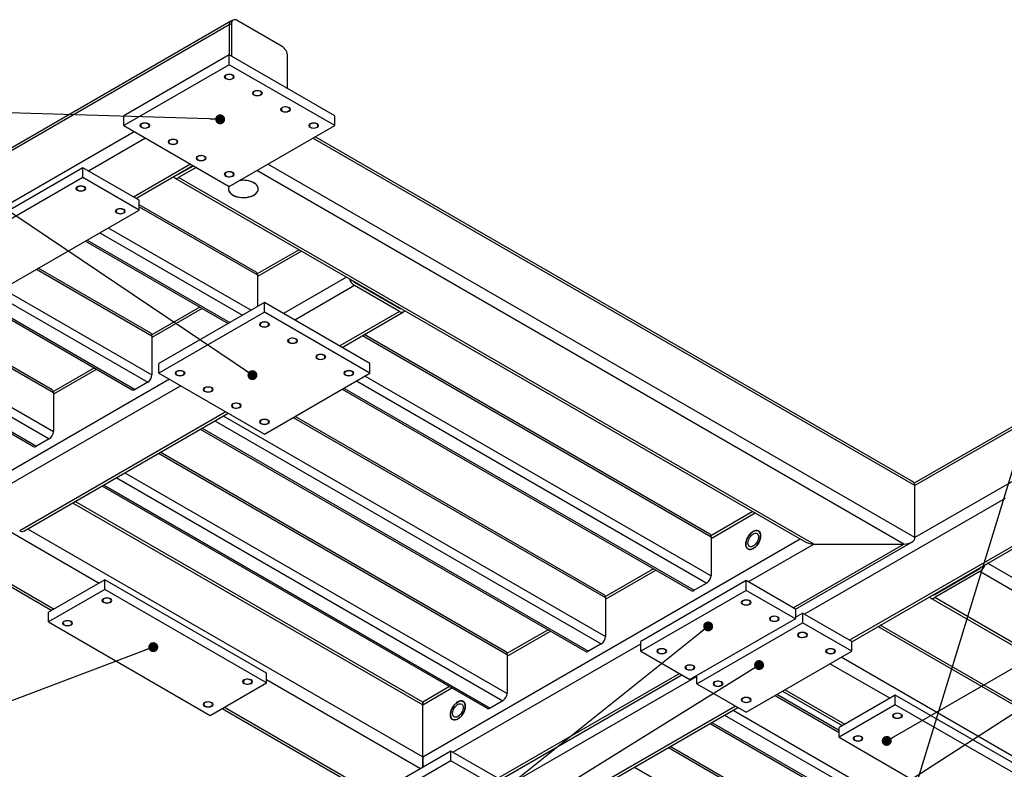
# Model space of a CAD drawing. Header units: millimetres. Extents: x 5 to 589, y 5 to 415.
# Tile 3 of 14: x 55 to 154, y 50 to 125. Entities that reach past the tile are written whole.
import ezdxf

# ---------------------------------------------------------------- set-up
doc = ezdxf.new("R2010")
doc.units = ezdxf.units.MM
doc.layers.add('NOTES', color=6, linetype='Continuous')
doc.layers.add('TRAIT-FINS', color=9, linetype='Continuous')
doc.layers.add('TRAIT-FORT', color=4, linetype='Continuous', lineweight=25)
doc.dimstyles.new('SLDDIMSTYLE5', dxfattribs={"dimtxt": 0.18, "dimasz": 1, "dimexe": 0, "dimexo": 0.0625, "dimgap": 0, "dimtad": 0, "dimtih": 1, "dimtoh": 1, "dimdec": 0, "dimrnd": 1e-09, "dimzin": 0, "dimdsep": 46, "dimtxsty": 'Standard', "dimblk1": 'DOT', "dimblk2": 'DOT', "dimsah": 1, "dimcen": 0.09, "dimadec": 0, "dimazin": 0, "dimtfac": 1, "dimtdec": 0, "dimtofl": 0, "dimtmove": 0, "dimatfit": 3, "dimldrblk": 'DOT', "dimfxl": 1, "dimfrac": 2, "dimtolj": 1, "dimtzin": 0, "dimarcsym": 0})

# ---------------------------------------------------------------- blocks, each defined once
blk = doc.blocks.new('_Dot')
at = {"color": 0, "linetype": 'ByBlock', "lineweight": -2}
blk.add_line((-0.5, 0), (-1, 0), dxfattribs=at)
at = {"color": 0, "linetype": 'ByBlock', "const_width": 0.5}
blk.add_lwpolyline([(-0.25, 0, 1), (0.25, 0, 1)], format="xyb", close=True, dxfattribs=at)

msp = doc.modelspace()

# ---------------------------------------------------------------- linework, layer by layer
at = {"layer": 'TRAIT-FINS', "lineweight": 18, "flags": 128}
for points in [[(75.963, 119.106), (75.855, 119.2), (75.817, 119.31), (75.855, 119.421), (75.963, 119.514), (76.125, 119.577), (76.317, 119.599), (76.508, 119.577), (76.67, 119.514), (76.779, 119.421), (76.817, 119.31), (76.779, 119.2), (76.67, 119.106), (76.508, 119.043), (76.317, 119.021), (76.125, 119.043), (75.963, 119.106)], [(78.792, 117.473), (78.683, 117.567), (78.645, 117.677), (78.683, 117.788), (78.792, 117.881), (78.954, 117.944), (79.145, 117.966), (79.337, 117.944), (79.499, 117.881), (79.607, 117.788), (79.645, 117.677), (79.607, 117.567), (79.499, 117.473), (79.337, 117.411), (79.145, 117.389), (78.954, 117.411), (78.792, 117.473)], [(81.62, 115.84), (81.512, 115.934), (81.474, 116.044), (81.512, 116.155), (81.62, 116.249), (81.782, 116.311), (81.974, 116.333), (82.165, 116.311), (82.327, 116.249), (82.436, 116.155), (82.474, 116.044), (82.436, 115.934), (82.327, 115.84), (82.165, 115.778), (81.974, 115.756), (81.782, 115.778), (81.62, 115.84)], [(67.478, 114.208), (67.37, 114.301), (67.331, 114.412), (67.37, 114.522), (67.478, 114.616), (67.64, 114.678), (67.831, 114.7), (68.023, 114.678), (68.185, 114.616), (68.293, 114.522), (68.331, 114.412), (68.293, 114.301), (68.185, 114.208), (68.023, 114.145), (67.831, 114.123), (67.64, 114.145), (67.478, 114.208)], [(84.448, 114.208), (84.34, 114.301), (84.302, 114.412), (84.34, 114.522), (84.448, 114.616), (84.611, 114.678), (84.802, 114.7), (84.993, 114.678), (85.156, 114.616), (85.264, 114.522), (85.302, 114.412), (85.264, 114.301), (85.156, 114.208), (84.993, 114.145), (84.802, 114.123), (84.611, 114.145), (84.448, 114.208)], [(70.306, 112.575), (70.198, 112.668), (70.16, 112.779), (70.198, 112.889), (70.306, 112.983), (70.469, 113.045), (70.66, 113.067), (70.851, 113.045), (71.013, 112.983), (71.122, 112.889), (71.16, 112.779), (71.122, 112.668), (71.013, 112.575), (70.851, 112.512), (70.66, 112.49), (70.469, 112.512), (70.306, 112.575)], [(73.135, 110.942), (73.026, 111.036), (72.988, 111.146), (73.026, 111.256), (73.135, 111.35), (73.297, 111.413), (73.488, 111.435), (73.68, 111.413), (73.842, 111.35), (73.95, 111.256), (73.988, 111.146), (73.95, 111.036), (73.842, 110.942), (73.68, 110.879), (73.488, 110.857), (73.297, 110.879), (73.135, 110.942)], [(75.963, 109.309), (75.855, 109.403), (75.817, 109.513), (75.855, 109.624), (75.963, 109.717), (76.125, 109.78), (76.317, 109.802), (76.508, 109.78), (76.67, 109.717), (76.779, 109.624), (76.817, 109.513), (76.779, 109.403), (76.67, 109.309), (76.508, 109.247), (76.317, 109.225), (76.125, 109.247), (75.963, 109.309)], [(61.043, 107.88), (60.935, 107.974), (60.897, 108.084), (60.935, 108.195), (61.043, 108.289), (61.205, 108.351), (61.397, 108.373), (61.588, 108.351), (61.75, 108.289), (61.859, 108.195), (61.897, 108.084), (61.859, 107.974), (61.75, 107.88), (61.588, 107.818), (61.397, 107.796), (61.205, 107.818), (61.043, 107.88)], [(65.003, 105.594), (64.895, 105.688), (64.857, 105.799), (64.895, 105.909), (65.003, 106.003), (65.165, 106.065), (65.357, 106.087), (65.548, 106.065), (65.71, 106.003), (65.819, 105.909), (65.857, 105.799), (65.819, 105.688), (65.71, 105.594), (65.548, 105.532), (65.357, 105.51), (65.165, 105.532), (65.003, 105.594)], [(79.499, 94.206), (79.39, 94.299), (79.352, 94.41), (79.39, 94.52), (79.499, 94.614), (79.661, 94.676), (79.852, 94.698), (80.044, 94.676), (80.206, 94.614), (80.314, 94.52), (80.352, 94.41), (80.314, 94.299), (80.206, 94.206), (80.044, 94.143), (79.852, 94.121), (79.661, 94.143), (79.499, 94.206)], [(82.327, 92.573), (82.219, 92.666), (82.181, 92.777), (82.219, 92.887), (82.327, 92.981), (82.489, 93.043), (82.681, 93.065), (82.872, 93.043), (83.034, 92.981), (83.143, 92.887), (83.181, 92.777), (83.143, 92.666), (83.034, 92.573), (82.872, 92.51), (82.681, 92.488), (82.489, 92.51), (82.327, 92.573)], [(85.156, 90.94), (85.047, 91.034), (85.009, 91.144), (85.047, 91.254), (85.156, 91.348), (85.318, 91.411), (85.509, 91.433), (85.7, 91.411), (85.863, 91.348), (85.971, 91.254), (86.009, 91.144), (85.971, 91.034), (85.863, 90.94), (85.7, 90.877), (85.509, 90.855), (85.318, 90.877), (85.156, 90.94)], [(71.013, 89.307), (70.905, 89.401), (70.867, 89.511), (70.905, 89.622), (71.013, 89.715), (71.176, 89.778), (71.367, 89.8), (71.558, 89.778), (71.721, 89.715), (71.829, 89.622), (71.867, 89.511), (71.829, 89.401), (71.721, 89.307), (71.558, 89.245), (71.367, 89.223), (71.176, 89.245), (71.013, 89.307)], [(87.984, 89.307), (87.876, 89.401), (87.838, 89.511), (87.876, 89.622), (87.984, 89.715), (88.146, 89.778), (88.338, 89.8), (88.529, 89.778), (88.691, 89.715), (88.8, 89.622), (88.838, 89.511), (88.8, 89.401), (88.691, 89.307), (88.529, 89.245), (88.338, 89.223), (88.146, 89.245), (87.984, 89.307)], [(73.842, 87.674), (73.733, 87.768), (73.695, 87.878), (73.733, 87.989), (73.842, 88.082), (74.004, 88.145), (74.195, 88.167), (74.387, 88.145), (74.549, 88.082), (74.657, 87.989), (74.695, 87.878), (74.657, 87.768), (74.549, 87.674), (74.387, 87.612), (74.195, 87.59), (74.004, 87.612), (73.842, 87.674)], [(76.67, 86.041), (76.562, 86.135), (76.524, 86.246), (76.562, 86.356), (76.67, 86.45), (76.833, 86.512), (77.024, 86.534), (77.215, 86.512), (77.377, 86.45), (77.486, 86.356), (77.524, 86.246), (77.486, 86.135), (77.377, 86.041), (77.215, 85.979), (77.024, 85.957), (76.833, 85.979), (76.67, 86.041)], [(79.499, 84.409), (79.39, 84.502), (79.352, 84.613), (79.39, 84.723), (79.499, 84.817), (79.661, 84.879), (79.852, 84.901), (80.044, 84.879), (80.206, 84.817), (80.314, 84.723), (80.352, 84.613), (80.314, 84.502), (80.206, 84.409), (80.044, 84.346), (79.852, 84.324), (79.661, 84.346), (79.499, 84.409)], [(63.66, 66.448), (63.551, 66.541), (63.513, 66.652), (63.551, 66.762), (63.66, 66.856), (63.822, 66.918), (64.013, 66.94), (64.204, 66.918), (64.367, 66.856), (64.475, 66.762), (64.513, 66.652), (64.475, 66.541), (64.367, 66.448), (64.204, 66.385), (64.013, 66.363), (63.822, 66.385), (63.66, 66.448)], [(127.936, 66.244), (127.827, 66.337), (127.789, 66.448), (127.827, 66.558), (127.936, 66.652), (128.098, 66.714), (128.289, 66.736), (128.48, 66.714), (128.643, 66.652), (128.751, 66.558), (128.789, 66.448), (128.751, 66.337), (128.643, 66.244), (128.48, 66.181), (128.289, 66.159), (128.098, 66.181), (127.936, 66.244)], [(59.7, 64.162), (59.591, 64.255), (59.553, 64.366), (59.591, 64.476), (59.7, 64.57), (59.862, 64.632), (60.053, 64.654), (60.245, 64.632), (60.407, 64.57), (60.515, 64.476), (60.553, 64.366), (60.515, 64.255), (60.407, 64.162), (60.245, 64.099), (60.053, 64.077), (59.862, 64.099), (59.7, 64.162)], [(130.764, 64.611), (130.656, 64.704), (130.618, 64.815), (130.656, 64.925), (130.764, 65.019), (130.926, 65.082), (131.118, 65.103), (131.309, 65.082), (131.471, 65.019), (131.579, 64.925), (131.618, 64.815), (131.579, 64.704), (131.471, 64.611), (131.309, 64.548), (131.118, 64.526), (130.926, 64.548), (130.764, 64.611)], [(133.592, 62.978), (133.484, 63.072), (133.446, 63.182), (133.484, 63.292), (133.592, 63.386), (133.755, 63.449), (133.946, 63.471), (134.137, 63.449), (134.3, 63.386), (134.408, 63.292), (134.446, 63.182), (134.408, 63.072), (134.3, 62.978), (134.137, 62.915), (133.946, 62.893), (133.755, 62.915), (133.592, 62.978)], [(119.45, 61.345), (119.342, 61.439), (119.304, 61.549), (119.342, 61.66), (119.45, 61.753), (119.612, 61.816), (119.804, 61.838), (119.995, 61.816), (120.157, 61.753), (120.266, 61.66), (120.304, 61.549), (120.266, 61.439), (120.157, 61.345), (119.995, 61.283), (119.804, 61.261), (119.612, 61.283), (119.45, 61.345)], [(136.421, 61.345), (136.312, 61.439), (136.274, 61.549), (136.312, 61.66), (136.421, 61.753), (136.583, 61.816), (136.774, 61.838), (136.966, 61.816), (137.128, 61.753), (137.236, 61.66), (137.274, 61.549), (137.236, 61.439), (137.128, 61.345), (136.966, 61.283), (136.774, 61.261), (136.583, 61.283), (136.421, 61.345)], [(122.279, 59.712), (122.17, 59.806), (122.132, 59.916), (122.17, 60.027), (122.279, 60.12), (122.441, 60.183), (122.632, 60.205), (122.824, 60.183), (122.986, 60.12), (123.094, 60.027), (123.132, 59.916), (123.094, 59.806), (122.986, 59.712), (122.824, 59.65), (122.632, 59.628), (122.441, 59.65), (122.279, 59.712)], [(77.802, 58.284), (77.693, 58.377), (77.655, 58.488), (77.693, 58.598), (77.802, 58.692), (77.964, 58.754), (78.155, 58.776), (78.347, 58.754), (78.509, 58.692), (78.617, 58.598), (78.655, 58.488), (78.617, 58.377), (78.509, 58.284), (78.347, 58.221), (78.155, 58.199), (77.964, 58.221), (77.802, 58.284)], [(125.107, 58.079), (124.999, 58.173), (124.961, 58.284), (124.999, 58.394), (125.107, 58.488), (125.269, 58.55), (125.461, 58.572), (125.652, 58.55), (125.814, 58.488), (125.923, 58.394), (125.961, 58.284), (125.923, 58.173), (125.814, 58.079), (125.652, 58.017), (125.461, 57.995), (125.269, 58.017), (125.107, 58.079)], [(73.842, 55.998), (73.733, 56.091), (73.695, 56.202), (73.733, 56.312), (73.842, 56.406), (74.004, 56.468), (74.195, 56.49), (74.387, 56.468), (74.549, 56.406), (74.657, 56.312), (74.695, 56.202), (74.657, 56.091), (74.549, 55.998), (74.387, 55.935), (74.195, 55.913), (74.004, 55.935), (73.842, 55.998)], [(127.936, 56.447), (127.827, 56.54), (127.789, 56.651), (127.827, 56.761), (127.936, 56.855), (128.098, 56.917), (128.289, 56.939), (128.48, 56.917), (128.643, 56.855), (128.751, 56.761), (128.789, 56.651), (128.751, 56.54), (128.643, 56.447), (128.48, 56.384), (128.289, 56.362), (128.098, 56.384), (127.936, 56.447)], [(143.138, 54.855), (143.03, 54.948), (142.992, 55.059), (143.03, 55.169), (143.138, 55.263), (143.301, 55.325), (143.492, 55.347), (143.683, 55.325), (143.845, 55.263), (143.954, 55.169), (143.992, 55.059), (143.954, 54.948), (143.845, 54.855), (143.683, 54.792), (143.492, 54.77), (143.301, 54.792), (143.138, 54.855)], [(139.179, 52.569), (139.07, 52.662), (139.032, 52.773), (139.07, 52.883), (139.179, 52.977), (139.341, 53.039), (139.532, 53.061), (139.723, 53.039), (139.886, 52.977), (139.994, 52.883), (140.032, 52.773), (139.994, 52.662), (139.886, 52.569), (139.723, 52.506), (139.532, 52.484), (139.341, 52.506), (139.179, 52.569)]]:
    msp.add_lwpolyline(points, dxfattribs=at)
at = {"layer": 'TRAIT-FORT', "lineweight": 25}
for p, q in [((76.482, 124.902), (21.494, 93.158)), ((76.695, 125.025), (76.482, 124.902)), ((81.62, 122.373), (77.095, 124.985)), ((76.317, 124.536), (21.162, 92.696)), ((76.529, 124.659), (76.317, 124.536)), ((76.317, 124.536), (76.317, 121.515)), ((76.529, 124.659), (76.529, 121.392)), ((76.317, 121.515), (65.71, 115.391)), ((76.317, 120.535), (76.317, 121.515)), ((86.923, 115.391), (76.317, 121.515)), ((82.186, 118.126), (82.186, 121.393)), ((76.317, 120.535), (65.71, 114.412)), ((86.923, 114.412), (76.317, 120.535)), ((65.71, 114.412), (65.71, 115.391)), ((86.923, 114.412), (86.923, 115.391)), ((65.71, 114.412), (76.317, 108.289)), ((76.317, 108.289), (86.923, 114.412)), ((66.771, 113.799), (28.728, 91.838)), ((67.902, 113.146), (62.175, 109.84)), ((145.26, 78.205), (84.732, 113.147)), ((144.928, 78.667), (84.967, 113.282)), ((61.609, 110.166), (45.345, 100.778)), ((61.609, 109.187), (61.609, 110.166)), ((67.266, 106.901), (61.609, 110.166)), ((72.428, 110.534), (66.7, 107.227)), ((66.934, 107.092), (72.662, 110.399)), ((71.226, 109.513), (72.71, 110.371)), ((72.993, 110.207), (71.226, 109.187)), ((145.26, 72.979), (80.206, 110.534)), ((61.609, 109.187), (45.345, 99.798)), ((67.266, 105.921), (61.609, 109.187)), ((70.826, 109.147), (134.277, 72.517)), ((71.226, 109.513), (71.177, 109.541)), ((135.077, 72.326), (71.226, 109.187)), ((144.128, 72.326), (79.075, 109.881)), ((194.757, 107.05), (145.188, 78.434)), ((67.266, 105.921), (67.266, 106.901)), ((79.021, 99.666), (67.266, 106.452)), ((67.266, 106.249), (79.145, 99.391)), ((194.757, 106.779), (145.26, 78.205)), ((51.002, 96.532), (67.266, 105.921)), ((64.155, 104.125), (78.509, 95.839)), ((63.306, 103.635), (77.66, 95.349)), ((61.858, 102.799), (76.212, 94.513)), ((62.034, 102.9), (76.388, 94.614)), ((83.343, 101.921), (79.135, 99.492)), ((83.577, 101.786), (79.145, 99.228)), ((68.414, 93.543), (57.119, 100.063)), ((56.943, 99.962), (68.539, 93.268)), ((79.145, 99.391), (79.145, 96.206)), ((88.103, 99.173), (81.761, 95.512)), ((88.903, 98.329), (82.893, 94.859)), ((88.951, 98.684), (88.902, 98.656)), ((88.903, 98.655), (93.429, 96.043)), ((93.429, 95.716), (88.903, 98.329)), ((52.7, 97.512), (68.114, 88.614)), ((53.548, 98.002), (68.539, 89.348)), ((51.251, 96.676), (66.542, 87.849)), ((51.427, 96.777), (66.842, 87.879)), ((73.36, 96.159), (68.528, 93.369)), ((79.852, 96.614), (69.246, 90.491)), ((79.852, 95.634), (79.852, 96.614)), ((90.459, 90.491), (79.852, 96.614)), ((93.477, 96.071), (93.429, 96.043)), ((185.211, 96.043), (145.26, 72.979)), ((73.595, 96.023), (68.539, 93.104)), ((79.852, 95.634), (69.246, 89.511)), ((90.459, 89.511), (79.852, 95.634)), ((93.429, 95.716), (87.418, 92.246)), ((87.653, 92.111), (93.829, 95.676)), ((45.863, 94.928), (58.639, 87.553)), ((58.515, 87.828), (46.039, 95.03)), ((68.539, 93.268), (68.539, 89.348)), ((89.704, 93.295), (124.754, 73.062)), ((124.629, 73.336), (89.88, 93.397)), ((41.62, 92.479), (58.215, 82.899)), ((42.469, 92.968), (58.639, 83.634)), ((40.172, 91.642), (56.642, 82.134)), ((40.347, 91.744), (56.942, 82.164)), ((69.246, 89.511), (69.246, 90.491)), ((90.459, 89.511), (90.459, 90.491)), ((62.754, 90.036), (58.629, 87.654)), ((62.988, 89.9), (58.639, 87.39)), ((69.246, 89.511), (79.852, 83.388)), ((79.852, 83.388), (90.459, 89.511)), ((89.964, 89.226), (124.754, 69.142)), ((70.306, 88.899), (50.154, 77.265)), ((71.438, 88.246), (50.719, 76.286)), ((68.114, 88.614), (66.842, 87.879)), ((89.116, 88.736), (124.329, 68.407)), ((58.639, 87.553), (58.639, 83.634)), ((87.667, 87.9), (122.757, 67.643)), ((87.843, 88.001), (123.057, 67.673)), ((75.963, 85.633), (55.245, 73.673)), ((55.645, 73.633), (76.197, 85.498)), ((75.703, 85.213), (114.147, 63.019)), ((114.023, 67.213), (82.928, 85.164)), ((35.234, 84.572), (63.235, 68.407)), ((74.854, 84.723), (113.723, 62.284)), ((82.752, 85.062), (114.147, 66.939)), ((73.406, 83.886), (112.15, 61.52)), ((73.581, 83.988), (112.45, 61.55)), ((58.215, 82.899), (56.942, 82.164)), ((30.474, 81.824), (58.476, 65.659)), ((30.709, 81.959), (58.71, 65.795)), ((69.198, 81.457), (104.247, 61.224)), ((104.123, 61.498), (69.374, 81.559)), ((65.803, 79.498), (104.247, 57.304)), ((63.682, 78.273), (102.55, 55.835)), ((64.955, 79.008), (103.823, 56.57)), ((63.506, 78.172), (102.25, 55.805)), ((145.26, 72.979), (145.26, 78.205)), ((60.571, 76.477), (95.762, 56.162)), ((95.762, 56.433), (60.806, 76.613)), ((154.311, 76.898), (134.158, 65.264)), ((128.951, 75.592), (124.743, 73.163)), ((124.754, 72.898), (129.185, 75.457)), ((56.045, 73.864), (95.762, 50.936)), ((158.553, 74.122), (138.684, 62.652)), ((138.896, 62.503), (158.787, 73.987)), ((95.762, 50.936), (133.712, 72.844)), ((124.754, 73.062), (124.754, 69.142)), ((128.501, 68.53), (135.077, 72.326)), ((133.027, 65.917), (144.128, 72.326)), ((133.239, 65.769), (144.928, 72.517)), ((135.077, 72.326), (144.128, 72.326)), ((179.059, 55.1), (152.565, 70.395)), ((118.969, 69.83), (114.137, 67.04)), ((114.147, 66.775), (119.203, 69.694)), ((147.24, 67.264), (151.765, 69.877)), ((151.765, 69.55), (147.24, 66.938)), ((151.766, 69.877), (151.717, 69.905)), ((177.928, 54.447), (151.765, 69.55)), ((63.801, 68.734), (58.144, 65.468)), ((63.801, 67.754), (63.801, 68.734)), ((80.064, 59.345), (63.801, 68.734)), ((128.289, 68.652), (117.683, 62.529)), ((124.329, 68.407), (123.057, 67.673)), ((128.289, 67.672), (128.289, 68.652)), ((133.239, 65.795), (128.289, 68.652)), ((63.801, 67.754), (58.144, 64.488)), ((80.064, 58.365), (63.801, 67.754)), ((128.289, 67.672), (117.683, 61.549)), ((133.239, 64.815), (128.289, 67.672)), ((114.147, 66.939), (114.147, 63.019)), ((146.84, 66.898), (175.477, 50.366)), ((147.24, 67.264), (147.191, 67.292)), ((175.877, 50.405), (147.24, 66.938)), ((58.144, 64.488), (58.144, 65.468)), ((133.239, 65.795), (133.239, 64.815)), ((133.239, 64.978), (133.946, 65.386)), ((133.946, 65.386), (133.946, 64.407)), ((138.896, 62.529), (133.946, 65.386)), ((58.144, 64.488), (74.408, 55.1)), ((133.239, 64.815), (122.632, 58.692)), ((123.339, 58.284), (133.946, 64.407)), ((138.896, 61.549), (133.946, 64.407)), ((108.362, 63.706), (104.237, 61.325)), ((104.247, 61.06), (108.597, 63.571)), ((165.412, 50.243), (141.535, 64.027)), ((165.246, 50.609), (141.769, 64.162)), ((117.683, 61.549), (117.683, 62.529)), ((138.896, 61.549), (138.896, 62.529)), ((98.803, 51.385), (117.683, 62.284)), ((113.723, 62.284), (112.45, 61.55)), ((117.683, 61.549), (122.632, 58.692)), ((128.289, 55.426), (138.896, 61.549)), ((104.247, 61.224), (104.247, 57.304)), ((165.412, 45.017), (137.835, 60.937)), ((142.714, 56.814), (136.704, 60.284)), ((80.064, 58.365), (80.064, 59.345)), ((80.064, 58.692), (95.55, 49.752)), ((103.328, 48.773), (121.571, 59.304)), ((103.54, 48.625), (121.806, 59.169)), ((123.339, 59.018), (104.46, 48.119)), ((123.339, 58.284), (123.339, 59.1)), ((74.408, 55.1), (80.064, 58.365)), ((98.463, 57.992), (95.762, 56.433)), ((95.762, 56.162), (98.697, 57.856)), ((123.339, 58.284), (128.289, 55.426)), ((131.944, 57.536), (137.954, 54.066)), ((138.189, 54.202), (132.178, 57.671)), ((95.762, 56.162), (95.762, 56.433)), ((95.762, 56.433), (95.762, 56.162)), ((103.823, 56.57), (102.55, 55.835)), ((131.189, 57.1), (137.623, 53.386)), ((137.623, 53.589), (131.365, 57.202)), ((143.28, 57.141), (137.623, 53.875)), ((143.28, 56.161), (143.28, 57.141)), ((159.543, 47.752), (143.28, 57.141)), ((75.588, 55.781), (90.79, 47.005)), ((75.822, 55.916), (91.025, 47.14)), ((95.762, 50.936), (95.762, 56.162)), ((127.228, 56.039), (108.985, 45.507)), ((109.197, 45.359), (127.463, 55.903)), ((126.968, 55.618), (154.099, 39.956)), ((143.28, 56.161), (137.623, 52.895)), ((159.543, 46.772), (143.28, 56.161)), ((126.119, 55.128), (153.674, 39.221)), ((124.671, 54.292), (152.101, 38.456)), ((124.847, 54.393), (152.401, 38.486)), ((137.623, 52.895), (137.623, 53.875)), ((137.623, 52.895), (153.886, 43.507)), ((98.591, 51.508), (87.984, 45.384)), ((98.591, 50.528), (98.591, 51.508)), ((103.54, 48.65), (98.591, 51.508)), ((120.463, 51.863), (144.199, 38.16)), ((144.075, 38.435), (120.639, 51.964)), ((98.591, 50.528), (87.984, 44.405)), ((95.762, 49.875), (95.762, 50.936)), ((95.762, 50.936), (95.762, 49.875)), ((103.54, 47.67), (98.591, 50.528)), ((117.069, 49.903), (144.199, 34.241))]:
    msp.add_line(p, q, dxfattribs=at)
at = {"layer": 'TRAIT-FORT', "lineweight": 25, "flags": 128}
for points in [[(76.016, 119.484), (75.941, 119.425), (75.899, 119.356), (75.894, 119.283), (75.927, 119.212), (75.995, 119.15), (76.091, 119.102), (76.207, 119.073), (76.333, 119.065), (76.457, 119.078), (76.569, 119.113), (76.659, 119.164), (76.718, 119.229), (76.741, 119.301), (76.727, 119.374), (76.677, 119.441), (76.594, 119.496), (76.487, 119.535), (76.364, 119.554), (76.238, 119.551), (76.118, 119.527), (76.016, 119.484)], [(78.845, 117.851), (78.769, 117.792), (78.728, 117.723), (78.723, 117.65), (78.756, 117.579), (78.823, 117.517), (78.919, 117.47), (79.035, 117.44), (79.161, 117.432), (79.286, 117.446), (79.398, 117.48), (79.487, 117.532), (79.546, 117.596), (79.57, 117.668), (79.556, 117.741), (79.505, 117.808), (79.422, 117.863), (79.315, 117.902), (79.193, 117.921), (79.066, 117.918), (78.947, 117.894), (78.845, 117.851)], [(81.673, 116.218), (81.598, 116.159), (81.556, 116.09), (81.551, 116.017), (81.584, 115.946), (81.651, 115.884), (81.747, 115.837), (81.864, 115.807), (81.99, 115.799), (82.114, 115.813), (82.226, 115.847), (82.316, 115.899), (82.375, 115.963), (82.398, 116.035), (82.384, 116.108), (82.333, 116.175), (82.251, 116.23), (82.144, 116.269), (82.021, 116.288), (81.895, 116.286), (81.775, 116.261), (81.673, 116.218)], [(67.531, 114.585), (67.456, 114.526), (67.414, 114.457), (67.409, 114.384), (67.442, 114.314), (67.509, 114.252), (67.605, 114.204), (67.721, 114.175), (67.847, 114.166), (67.972, 114.18), (68.084, 114.214), (68.173, 114.266), (68.233, 114.331), (68.256, 114.402), (68.242, 114.475), (68.191, 114.542), (68.109, 114.598), (68.001, 114.637), (67.879, 114.655), (67.752, 114.653), (67.633, 114.629), (67.531, 114.585)], [(84.502, 114.585), (84.426, 114.526), (84.384, 114.457), (84.38, 114.384), (84.413, 114.314), (84.48, 114.252), (84.576, 114.204), (84.692, 114.175), (84.818, 114.166), (84.942, 114.18), (85.054, 114.214), (85.144, 114.266), (85.203, 114.331), (85.227, 114.402), (85.213, 114.475), (85.162, 114.542), (85.079, 114.598), (84.972, 114.637), (84.85, 114.655), (84.723, 114.653), (84.603, 114.629), (84.502, 114.585)], [(70.359, 112.952), (70.284, 112.893), (70.242, 112.824), (70.238, 112.751), (70.27, 112.681), (70.338, 112.619), (70.434, 112.571), (70.55, 112.542), (70.676, 112.534), (70.8, 112.547), (70.912, 112.581), (71.002, 112.633), (71.061, 112.698), (71.085, 112.77), (71.07, 112.842), (71.02, 112.909), (70.937, 112.965), (70.83, 113.004), (70.707, 113.023), (70.581, 113.02), (70.461, 112.996), (70.359, 112.952)], [(73.188, 111.319), (73.113, 111.261), (73.071, 111.192), (73.066, 111.119), (73.099, 111.048), (73.166, 110.986), (73.262, 110.938), (73.378, 110.909), (73.504, 110.901), (73.629, 110.914), (73.741, 110.949), (73.83, 111), (73.889, 111.065), (73.913, 111.137), (73.899, 111.209), (73.848, 111.277), (73.766, 111.332), (73.658, 111.371), (73.536, 111.39), (73.409, 111.387), (73.29, 111.363), (73.188, 111.319)], [(76.016, 109.687), (75.941, 109.628), (75.899, 109.559), (75.894, 109.486), (75.927, 109.415), (75.995, 109.353), (76.091, 109.305), (76.207, 109.276), (76.333, 109.268), (76.457, 109.282), (76.569, 109.316), (76.659, 109.367), (76.718, 109.432), (76.741, 109.504), (76.727, 109.577), (76.677, 109.644), (76.594, 109.699), (76.487, 109.738), (76.364, 109.757), (76.238, 109.754), (76.118, 109.73), (76.016, 109.687)], [(78.792, 107.431), (78.941, 107.532), (79.062, 107.645), (79.152, 107.767), (79.209, 107.895), (79.231, 108.027), (79.218, 108.16), (79.169, 108.289), (79.088, 108.413), (78.974, 108.528), (78.831, 108.632), (78.663, 108.722), (78.473, 108.796), (78.265, 108.853), (78.045, 108.891), (77.817, 108.908), (77.588, 108.906), (77.361, 108.883), (77.341, 108.88)], [(61.096, 108.258), (61.021, 108.199), (60.979, 108.13), (60.974, 108.057), (61.007, 107.986), (61.075, 107.924), (61.171, 107.877), (61.287, 107.847), (61.413, 107.839), (61.537, 107.853), (61.649, 107.887), (61.739, 107.939), (61.798, 108.003), (61.822, 108.075), (61.807, 108.148), (61.757, 108.215), (61.674, 108.27), (61.567, 108.309), (61.444, 108.328), (61.318, 108.326), (61.198, 108.301), (61.096, 108.258)], [(76.298, 108.299), (76.264, 108.225), (76.233, 108.094), (76.238, 107.961), (76.277, 107.83), (76.351, 107.705), (76.457, 107.587), (76.592, 107.48), (76.755, 107.386), (76.94, 107.308), (77.144, 107.247), (77.361, 107.205), (77.588, 107.182), (77.817, 107.179), (78.045, 107.197), (78.265, 107.235), (78.473, 107.291), (78.663, 107.365), (78.831, 107.455), (78.974, 107.559), (79.088, 107.675), (79.169, 107.798), (79.218, 107.928), (79.231, 108.06), (79.209, 108.192), (79.152, 108.321), (79.062, 108.443), (78.941, 108.555), (78.792, 108.656), (78.792, 108.656)], [(76.298, 108.299), (76.277, 108.257), (76.238, 108.127), (76.233, 107.994), (76.264, 107.863), (76.329, 107.736), (76.427, 107.616), (76.556, 107.506), (76.712, 107.408), (76.892, 107.326), (77.091, 107.261), (77.306, 107.213), (77.53, 107.186), (77.76, 107.178), (77.988, 107.191), (78.211, 107.223), (78.422, 107.275), (78.617, 107.345), (78.792, 107.431)], [(65.056, 105.972), (64.981, 105.913), (64.939, 105.844), (64.934, 105.771), (64.967, 105.7), (65.034, 105.638), (65.13, 105.591), (65.247, 105.562), (65.372, 105.553), (65.497, 105.567), (65.609, 105.601), (65.699, 105.653), (65.758, 105.717), (65.781, 105.789), (65.767, 105.862), (65.716, 105.929), (65.634, 105.984), (65.527, 106.023), (65.404, 106.042), (65.278, 106.04), (65.158, 106.015), (65.056, 105.972)], [(79.552, 94.583), (79.477, 94.524), (79.435, 94.455), (79.43, 94.382), (79.463, 94.312), (79.53, 94.25), (79.626, 94.202), (79.742, 94.173), (79.868, 94.164), (79.993, 94.178), (80.105, 94.212), (80.194, 94.264), (80.253, 94.329), (80.277, 94.4), (80.263, 94.473), (80.212, 94.54), (80.13, 94.596), (80.022, 94.635), (79.9, 94.653), (79.773, 94.651), (79.654, 94.627), (79.552, 94.583)], [(82.38, 92.95), (82.305, 92.891), (82.263, 92.822), (82.258, 92.749), (82.291, 92.679), (82.359, 92.617), (82.455, 92.569), (82.571, 92.54), (82.697, 92.532), (82.821, 92.545), (82.933, 92.579), (83.023, 92.631), (83.082, 92.696), (83.105, 92.768), (83.091, 92.84), (83.041, 92.907), (82.958, 92.963), (82.851, 93.002), (82.728, 93.021), (82.602, 93.018), (82.482, 92.994), (82.38, 92.95)], [(85.209, 91.317), (85.133, 91.259), (85.092, 91.19), (85.087, 91.117), (85.12, 91.046), (85.187, 90.984), (85.283, 90.936), (85.399, 90.907), (85.525, 90.899), (85.65, 90.912), (85.762, 90.947), (85.851, 90.998), (85.91, 91.063), (85.934, 91.135), (85.92, 91.207), (85.869, 91.275), (85.786, 91.33), (85.679, 91.369), (85.557, 91.388), (85.43, 91.385), (85.311, 91.361), (85.209, 91.317)], [(71.066, 89.685), (70.991, 89.626), (70.949, 89.557), (70.945, 89.484), (70.977, 89.413), (71.045, 89.351), (71.141, 89.303), (71.257, 89.274), (71.383, 89.266), (71.507, 89.28), (71.619, 89.314), (71.709, 89.365), (71.768, 89.43), (71.792, 89.502), (71.778, 89.575), (71.727, 89.642), (71.644, 89.697), (71.537, 89.736), (71.415, 89.755), (71.288, 89.752), (71.168, 89.728), (71.066, 89.685)], [(88.037, 89.685), (87.962, 89.626), (87.92, 89.557), (87.915, 89.484), (87.948, 89.413), (88.015, 89.351), (88.111, 89.303), (88.228, 89.274), (88.353, 89.266), (88.478, 89.28), (88.59, 89.314), (88.68, 89.365), (88.739, 89.43), (88.762, 89.502), (88.748, 89.575), (88.697, 89.642), (88.615, 89.697), (88.508, 89.736), (88.385, 89.755), (88.259, 89.752), (88.139, 89.728), (88.037, 89.685)], [(73.895, 88.052), (73.82, 87.993), (73.778, 87.924), (73.773, 87.851), (73.806, 87.78), (73.873, 87.718), (73.969, 87.671), (74.085, 87.641), (74.211, 87.633), (74.336, 87.647), (74.448, 87.681), (74.537, 87.733), (74.597, 87.797), (74.62, 87.869), (74.606, 87.942), (74.555, 88.009), (74.473, 88.064), (74.365, 88.103), (74.243, 88.122), (74.116, 88.119), (73.997, 88.095), (73.895, 88.052)], [(76.723, 86.419), (76.648, 86.36), (76.606, 86.291), (76.602, 86.218), (76.634, 86.147), (76.702, 86.086), (76.798, 86.038), (76.914, 86.009), (77.04, 86), (77.164, 86.014), (77.276, 86.048), (77.366, 86.1), (77.425, 86.165), (77.449, 86.236), (77.434, 86.309), (77.384, 86.376), (77.301, 86.432), (77.194, 86.47), (77.071, 86.489), (76.945, 86.487), (76.825, 86.462), (76.723, 86.419)], [(79.552, 84.786), (79.477, 84.727), (79.435, 84.658), (79.43, 84.585), (79.463, 84.515), (79.53, 84.453), (79.626, 84.405), (79.742, 84.376), (79.868, 84.368), (79.993, 84.381), (80.105, 84.415), (80.194, 84.467), (80.253, 84.532), (80.277, 84.604), (80.263, 84.676), (80.212, 84.743), (80.13, 84.799), (80.022, 84.838), (79.9, 84.857), (79.773, 84.854), (79.654, 84.83), (79.552, 84.786)], [(128.254, 72.306), (128.266, 72.471), (128.304, 72.645), (128.365, 72.822), (128.448, 72.996), (128.549, 73.161), (128.665, 73.311), (128.793, 73.442), (128.928, 73.549), (129.065, 73.628), (129.199, 73.677), (129.327, 73.693), (129.444, 73.677), (129.545, 73.629), (129.627, 73.55), (129.689, 73.444), (129.726, 73.314), (129.739, 73.163), (129.726, 72.998), (129.689, 72.825), (129.627, 72.648), (129.545, 72.474), (129.444, 72.309), (129.327, 72.158), (129.199, 72.027), (129.065, 71.921), (128.928, 71.841), (128.793, 71.793), (128.665, 71.776), (128.549, 71.792), (128.448, 71.84), (128.365, 71.919), (128.304, 72.025), (128.266, 72.156), (128.254, 72.306)], [(128.996, 71.877), (129.133, 71.971), (129.264, 72.09), (129.387, 72.231), (129.496, 72.39), (129.589, 72.56), (129.661, 72.736), (129.71, 72.912), (129.736, 73.082), (129.736, 73.241), (129.71, 73.382), (129.661, 73.501), (129.589, 73.593), (129.496, 73.657), (129.387, 73.689), (129.264, 73.689), (129.133, 73.656), (128.996, 73.592), (128.86, 73.499), (128.728, 73.379), (128.605, 73.238), (128.496, 73.08), (128.404, 72.909), (128.332, 72.733), (128.282, 72.557), (128.257, 72.387), (128.257, 72.229), (128.282, 72.088), (128.332, 71.969), (128.404, 71.876), (128.496, 71.812), (128.605, 71.78), (128.728, 71.78), (128.86, 71.813), (128.996, 71.877)], [(128.466, 72.429), (128.478, 72.567), (128.515, 72.714), (128.574, 72.862), (128.653, 73.003), (128.748, 73.132), (128.854, 73.243), (128.968, 73.33), (129.082, 73.389), (129.193, 73.417), (129.294, 73.413), (129.381, 73.378), (129.451, 73.313), (129.499, 73.22), (129.523, 73.105), (129.523, 72.973), (129.499, 72.829), (129.451, 72.681), (129.381, 72.536), (129.294, 72.4), (129.193, 72.279), (129.082, 72.18), (128.968, 72.107), (128.854, 72.063), (128.748, 72.05), (128.653, 72.07), (128.574, 72.12), (128.515, 72.2), (128.478, 72.304), (128.466, 72.429)], [(63.713, 66.478), (63.815, 66.435), (63.934, 66.411), (64.061, 66.408), (64.183, 66.427), (64.29, 66.466), (64.373, 66.521), (64.424, 66.588), (64.438, 66.661), (64.414, 66.733), (64.355, 66.797), (64.265, 66.849), (64.153, 66.883), (64.029, 66.897), (63.903, 66.889), (63.787, 66.859), (63.691, 66.812), (63.624, 66.75), (63.591, 66.679), (63.596, 66.606), (63.637, 66.537), (63.713, 66.478)], [(127.989, 66.621), (127.913, 66.562), (127.872, 66.493), (127.867, 66.42), (127.9, 66.35), (127.967, 66.288), (128.063, 66.24), (128.179, 66.211), (128.305, 66.202), (128.429, 66.216), (128.541, 66.25), (128.631, 66.302), (128.69, 66.367), (128.714, 66.438), (128.7, 66.511), (128.649, 66.578), (128.566, 66.634), (128.459, 66.673), (128.337, 66.691), (128.21, 66.689), (128.091, 66.665), (127.989, 66.621)], [(59.753, 64.192), (59.855, 64.149), (59.974, 64.125), (60.101, 64.122), (60.223, 64.141), (60.331, 64.18), (60.413, 64.235), (60.464, 64.302), (60.478, 64.375), (60.454, 64.447), (60.395, 64.512), (60.306, 64.563), (60.194, 64.597), (60.069, 64.611), (59.943, 64.603), (59.827, 64.574), (59.731, 64.526), (59.664, 64.464), (59.631, 64.393), (59.636, 64.32), (59.678, 64.251), (59.753, 64.192)], [(130.817, 64.988), (130.742, 64.929), (130.7, 64.86), (130.695, 64.787), (130.728, 64.717), (130.795, 64.655), (130.891, 64.607), (131.008, 64.578), (131.133, 64.57), (131.258, 64.583), (131.37, 64.617), (131.459, 64.669), (131.519, 64.734), (131.542, 64.806), (131.528, 64.878), (131.477, 64.945), (131.395, 65.001), (131.287, 65.04), (131.165, 65.059), (131.039, 65.056), (130.919, 65.032), (130.817, 64.988)], [(133.645, 63.356), (133.57, 63.297), (133.528, 63.228), (133.524, 63.155), (133.556, 63.084), (133.624, 63.022), (133.72, 62.974), (133.836, 62.945), (133.962, 62.937), (134.086, 62.95), (134.198, 62.985), (134.288, 63.036), (134.347, 63.101), (134.371, 63.173), (134.356, 63.246), (134.306, 63.313), (134.223, 63.368), (134.116, 63.407), (133.994, 63.426), (133.867, 63.423), (133.747, 63.399), (133.645, 63.356)], [(119.503, 61.723), (119.428, 61.664), (119.386, 61.595), (119.381, 61.522), (119.414, 61.451), (119.482, 61.389), (119.578, 61.341), (119.694, 61.312), (119.82, 61.304), (119.944, 61.318), (120.056, 61.352), (120.146, 61.404), (120.205, 61.468), (120.229, 61.54), (120.214, 61.613), (120.164, 61.68), (120.081, 61.735), (119.974, 61.774), (119.851, 61.793), (119.725, 61.79), (119.605, 61.766), (119.503, 61.723)], [(136.474, 61.723), (136.399, 61.664), (136.357, 61.595), (136.352, 61.522), (136.385, 61.451), (136.452, 61.389), (136.548, 61.341), (136.664, 61.312), (136.79, 61.304), (136.915, 61.318), (137.027, 61.352), (137.116, 61.404), (137.176, 61.468), (137.199, 61.54), (137.185, 61.613), (137.134, 61.68), (137.052, 61.735), (136.944, 61.774), (136.822, 61.793), (136.695, 61.79), (136.576, 61.766), (136.474, 61.723)], [(122.332, 60.09), (122.257, 60.031), (122.215, 59.962), (122.21, 59.889), (122.243, 59.818), (122.31, 59.756), (122.406, 59.709), (122.522, 59.679), (122.648, 59.671), (122.773, 59.685), (122.885, 59.719), (122.974, 59.771), (123.033, 59.835), (123.057, 59.907), (123.043, 59.98), (122.992, 60.047), (122.909, 60.102), (122.802, 60.141), (122.68, 60.16), (122.553, 60.157), (122.434, 60.133), (122.332, 60.09)], [(77.855, 58.314), (77.957, 58.271), (78.076, 58.247), (78.203, 58.244), (78.325, 58.263), (78.432, 58.302), (78.515, 58.357), (78.566, 58.424), (78.58, 58.497), (78.556, 58.569), (78.497, 58.633), (78.408, 58.685), (78.296, 58.719), (78.171, 58.733), (78.045, 58.725), (77.929, 58.695), (77.833, 58.648), (77.766, 58.586), (77.733, 58.515), (77.738, 58.442), (77.779, 58.373), (77.855, 58.314)], [(125.16, 58.457), (125.085, 58.398), (125.043, 58.329), (125.038, 58.256), (125.071, 58.185), (125.139, 58.124), (125.235, 58.076), (125.351, 58.047), (125.477, 58.038), (125.601, 58.052), (125.713, 58.086), (125.803, 58.138), (125.862, 58.203), (125.885, 58.274), (125.871, 58.347), (125.821, 58.414), (125.738, 58.47), (125.631, 58.508), (125.508, 58.527), (125.382, 58.525), (125.262, 58.5), (125.16, 58.457)], [(73.895, 56.028), (73.997, 55.985), (74.116, 55.961), (74.243, 55.958), (74.365, 55.977), (74.473, 56.016), (74.555, 56.071), (74.606, 56.138), (74.62, 56.211), (74.597, 56.283), (74.537, 56.347), (74.448, 56.399), (74.336, 56.433), (74.211, 56.447), (74.085, 56.439), (73.969, 56.409), (73.873, 56.362), (73.806, 56.3), (73.773, 56.229), (73.778, 56.156), (73.82, 56.087), (73.895, 56.028)], [(98.555, 55.161), (98.568, 55.326), (98.605, 55.5), (98.666, 55.677), (98.749, 55.851), (98.85, 56.016), (98.967, 56.167), (99.095, 56.297), (99.229, 56.404), (99.366, 56.483), (99.501, 56.532), (99.629, 56.549), (99.745, 56.533), (99.846, 56.484), (99.929, 56.406), (99.99, 56.3), (100.028, 56.169), (100.04, 56.019), (100.028, 55.854), (99.99, 55.68), (99.929, 55.503), (99.846, 55.329), (99.745, 55.164), (99.629, 55.014), (99.501, 54.883), (99.366, 54.776), (99.229, 54.697), (99.095, 54.648), (98.967, 54.632), (98.85, 54.648), (98.749, 54.696), (98.666, 54.774), (98.605, 54.881), (98.568, 55.011), (98.555, 55.161)], [(99.298, 54.733), (99.434, 54.826), (99.566, 54.945), (99.689, 55.087), (99.798, 55.245), (99.89, 55.415), (99.962, 55.592), (100.012, 55.768), (100.037, 55.938), (100.037, 56.096), (100.012, 56.237), (99.962, 56.356), (99.89, 56.449), (99.798, 56.512), (99.689, 56.545), (99.566, 56.544), (99.434, 56.512), (99.298, 56.447), (99.161, 56.354), (99.03, 56.235), (98.907, 56.093), (98.798, 55.935), (98.705, 55.765), (98.633, 55.589), (98.584, 55.412), (98.558, 55.242), (98.558, 55.084), (98.584, 54.943), (98.633, 54.824), (98.705, 54.731), (98.798, 54.668), (98.907, 54.636), (99.03, 54.636), (99.161, 54.669), (99.298, 54.733)], [(127.989, 56.824), (127.913, 56.765), (127.872, 56.696), (127.867, 56.623), (127.9, 56.553), (127.967, 56.491), (128.063, 56.443), (128.179, 56.414), (128.305, 56.406), (128.429, 56.419), (128.541, 56.453), (128.631, 56.505), (128.69, 56.57), (128.714, 56.642), (128.7, 56.714), (128.649, 56.781), (128.566, 56.837), (128.459, 56.876), (128.337, 56.895), (128.21, 56.892), (128.091, 56.868), (127.989, 56.824)], [(98.767, 55.284), (98.78, 55.423), (98.816, 55.569), (98.876, 55.717), (98.954, 55.859), (99.049, 55.988), (99.156, 56.098), (99.269, 56.185), (99.384, 56.244), (99.494, 56.272), (99.595, 56.269), (99.683, 56.234), (99.752, 56.168), (99.8, 56.076), (99.825, 55.961), (99.825, 55.828), (99.8, 55.685), (99.752, 55.537), (99.683, 55.391), (99.595, 55.255), (99.494, 55.135), (99.384, 55.035), (99.269, 54.962), (99.156, 54.918), (99.049, 54.906), (98.954, 54.925), (98.876, 54.976), (98.816, 55.055), (98.78, 55.159), (98.767, 55.284)], [(143.191, 54.885), (143.293, 54.842), (143.413, 54.818), (143.539, 54.815), (143.662, 54.834), (143.769, 54.873), (143.852, 54.928), (143.902, 54.995), (143.917, 55.068), (143.893, 55.14), (143.834, 55.204), (143.744, 55.256), (143.632, 55.29), (143.508, 55.304), (143.382, 55.296), (143.266, 55.266), (143.17, 55.219), (143.102, 55.157), (143.07, 55.086), (143.074, 55.013), (143.116, 54.944), (143.191, 54.885)], [(139.232, 52.599), (139.334, 52.556), (139.453, 52.532), (139.58, 52.529), (139.702, 52.548), (139.809, 52.587), (139.892, 52.642), (139.943, 52.709), (139.957, 52.782), (139.933, 52.854), (139.874, 52.919), (139.784, 52.97), (139.672, 53.004), (139.548, 53.018), (139.422, 53.01), (139.306, 52.981), (139.21, 52.933), (139.143, 52.871), (139.11, 52.8), (139.115, 52.727), (139.156, 52.658), (139.232, 52.599)]]:
    msp.add_lwpolyline(points, dxfattribs=at)
at = {"layer": 'TRAIT-FORT', "lineweight": 25}
for centre, radius, start, end in [((76.709, 124.579), 0.394, 125.01333, 186.29885), ((76.874, 124.715), 0.349, 50.79671, 189.21404), ((80.958, 121.337), 1.229, 2.60548, 57.39452), ((71.005, 109.452), 0.345, 211.45585, 309.70851), ((71.102, 109.696), 0.221, 261.05309, 304.16146), ((77.729, 106.584), 2.329, 62.86001, 99.58934), ((78.851, 99.423), 0.296, 353.70115, 54.98667), ((89.571, 99.369), 1.237, 196.97098, 237.30385), ((89.193, 99.126), 0.553, 215.75887, 238.33925), ((93.553, 96.225), 0.221, 235.83854, 278.94691), ((93.649, 95.982), 0.345, 230.29149, 328.54415), ((68.245, 93.3), 0.296, 353.70115, 54.98667), ((67.617, 89.39), 0.922, 302.60548, 357.39452), ((58.345, 87.585), 0.296, 353.70115, 54.98667), ((66.666, 88.124), 0.302, 245.69288, 305.61758), ((57.718, 83.675), 0.922, 302.60548, 357.39452), ((56.766, 82.409), 0.302, 245.69288, 305.61758), ((55.479, 74), 0.402, 234.38242, 294.30712), ((124.46, 73.094), 0.296, 353.70115, 54.98667), ((151.097, 70.591), 1.237, 302.69615, 343.02902), ((151.475, 70.347), 0.553, 301.66075, 324.24113), ((123.832, 69.184), 0.922, 302.60548, 357.39452), ((122.881, 67.918), 0.302, 245.69288, 305.61758), ((113.853, 66.971), 0.296, 353.70115, 54.98667), ((147.019, 67.203), 0.345, 211.45585, 309.70851), ((147.116, 67.447), 0.221, 261.05309, 304.16146), ((113.226, 63.061), 0.922, 302.60548, 357.39452), ((103.953, 61.256), 0.296, 353.70115, 54.98667), ((112.274, 61.795), 0.302, 245.69288, 305.61758), ((103.326, 57.346), 0.922, 302.60548, 357.39452), ((102.375, 56.08), 0.302, 245.69288, 305.61758)]:
    msp.add_arc(centre, radius, start, end, dxfattribs=at)
for centre, start_param, end_param in [((144.128, 78.205), 0, 0.785479), ((144.128, 78.205), 0, 0.785479), ((135.077, 72.979), 3.927072, 4.712389), ((135.077, 72.979), 3.927072, 4.712389), ((144.128, 72.979), 4.712389, 6.283185), ((144.128, 72.979), 4.712389, 6.283185)]:
    msp.add_ellipse(centre, major_axis=(1.131, 0), ratio=0.577382, start_param=start_param, end_param=end_param, dxfattribs=at)

# ---------------------------------------------------------------- leaders
at = {"layer": 'NOTES'}
for points in [[(75.401, 115.045), (41.723, 116.064)], [(78.646, 89.314), (41.217, 114.49)], [(119.444, 32.29), (221.769, 98.188)], [(142.417, 52.529), (221.694, 98.311)], [(137.414, 22.095), (159.63, 94.686)], [(124.465, 64.043), (87.234, 34.245)], [(68.678, 61.961), (49.833, 54.822)], [(129.585, 60.156), (87.439, 33.956)]]:
    msp.add_leader(points, dimstyle='SLDDIMSTYLE5', dxfattribs=at)

doc.saveas('drawing.dxf')
